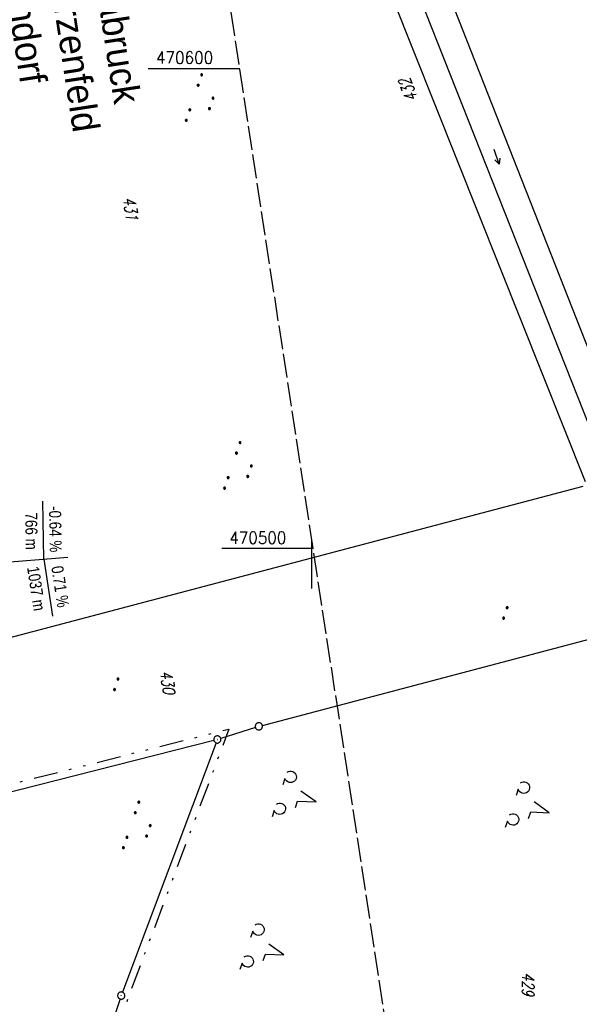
# Model space of a CAD drawing. Extents: x 510526 to 513920, y 467229 to 478797.
# Tile 59 of 256: x 511239 to 511356, y 470405 to 470610. Entities that reach past the tile are written whole.
import ezdxf

# ---------------------------------------------------------------- set-up
doc = ezdxf.new("R2010")
doc.units = 0
doc.header["$LTSCALE"] = 10
doc.header["$MEASUREMENT"] = 0
for name, pattern in [('LT00', [0]), ('LT09', [0.54, 0.2, -0.1, 0.02, -0.1, 0.02, -0.1]), ('LT14', [0.6, 0.5, -0.1])]:
    doc.linetypes.add(name, pattern=pattern)
doc.layers.get('0').update_dxf_attribs({"linetype": 'LT00'})
doc.layers.add('-BLATT_96-RAND', color=7, linetype='LT14', plot=False)
for name, color, linetype in [('-GRA-20O', 20, 'LT00'), ('DFK_AB_L', 21, 'LT00'), ('DFK_AB_P', 7, 'LT00'), ('DFK_FLUR_NR', 250, 'LT00'), ('DFK_GZPKT', 250, 'LT00'), ('DFK_KATASTER', 250, 'LT00'), ('DFK_NUTZUNG', 250, 'LT00'), ('GEMARKUNGSGRENZE', 3, 'LT09'), ('GRENZNAME', 250, 'Continuous'), ('V96_RASTER', 250, 'LT00')]:
    doc.layers.add(name, color=color, linetype=linetype)
doc.styles.add('Beschrift', font='ARIAL.TTF')
doc.styles.get("Standard").update_dxf_attribs({"font": 'romans.shx'})
doc.styles.add('UNIR-H', font='unir_h.shx', dxfattribs={"width": 0.8})

# ---------------------------------------------------------------- blocks, each defined once
blk = doc.blocks.new('SYMB7112')
at = {"color": 0, "linetype": 'ByBlock'}
for p, q in [((-0.13, 0.012919), (-0.13, -0.012919)), ((-0.125, -0.017105), (-0.125, 0.017105)), ((-0.12, 0.019164), (-0.12, -0.019164)), ((-0.115, -0.019796), (-0.115, 0.019796)), ((-0.11, 0.019164), (-0.11, -0.019164)), ((-0.105, -0.017105), (-0.105, 0.017105)), ((-0.1, 0.012919), (-0.1, -0.012919)), ((-0.095, -0.000126), (-0.095, 0.000146)), ((0.1, 0.012919), (0.1, -0.012919)), ((0.105, -0.017105), (0.105, 0.017105)), ((0.11, 0.019164), (0.11, -0.019164)), ((0.115, -0.019796), (0.115, 0.019796)), ((0.12, 0.019164), (0.12, -0.019164)), ((0.125, -0.017105), (0.125, 0.017105)), ((0.13, 0.012919), (0.13, -0.012919)), ((0.135, -0.000126), (0.135, 0.000146))]:
    blk.add_line(p, q, dxfattribs=at)
for points in [[(-0.095, 0), (-0.096981, 0.008678), (-0.10253, 0.015637), (-0.11055, 0.019499), (-0.11945, 0.019499), (-0.12747, 0.015637), (-0.133019, 0.008678), (-0.135, 0)], [(-0.135, 0), (-0.133019, -0.008678), (-0.12747, -0.015637), (-0.11945, -0.019499), (-0.11055, -0.019499), (-0.10253, -0.015637), (-0.096981, -0.008678), (-0.095, 0)], [(0.135, 0), (0.133019, 0.008678), (0.12747, 0.015637), (0.11945, 0.019499), (0.11055, 0.019499), (0.10253, 0.015637), (0.096981, 0.008678), (0.095, 0)], [(0.095, 0), (0.096981, -0.008678), (0.10253, -0.015637), (0.11055, -0.019499), (0.11945, -0.019499), (0.12747, -0.015637), (0.133019, -0.008678), (0.135, 0)]]:
    blk.add_lwpolyline(points, dxfattribs=at)
blk = doc.blocks.new('SYMB7240')
at = {"color": 0, "linetype": 'ByBlock'}
for p, q in [((0, 0), (-0.32, 0)), ((-0.11, 0.055), (0, 0)), ((0, 0), (-0.11, -0.055))]:
    blk.add_line(p, q, dxfattribs=at)
blk = doc.blocks.new('SYMB7201')
at = {"color": 0, "linetype": 'ByBlock'}
for p, q in [((0, 0.385), (-0.11, 0.015)), ((-0.255, -0.385), (-0.115, -0.385)), ((0.445, -0.385), (0.585, -0.385))]:
    blk.add_line(p, q, dxfattribs=at)
for points in [[(0.25, 0.015), (0.11, 0.015), (0, 0.385)], [(-0.393816, -0.383308), (-0.416239, -0.362945), (-0.432849, -0.337617), (-0.442589, -0.308936), (-0.444836, -0.27873), (-0.439449, -0.248923), (-0.426769, -0.221415), (-0.407606, -0.197958), (-0.38318, -0.180047), (-0.355047, -0.168823), (-0.325, -0.165), (-0.294953, -0.168823), (-0.26682, -0.180047), (-0.242394, -0.197959), (-0.223231, -0.221415), (-0.210551, -0.248923), (-0.205164, -0.27873), (-0.207411, -0.308936), (-0.21715, -0.337617), (-0.233761, -0.362945), (-0.256184, -0.383308)], [(0.306185, -0.383308), (0.283761, -0.362945), (0.267151, -0.337617), (0.257411, -0.308936), (0.255164, -0.27873), (0.260552, -0.248923), (0.273231, -0.221415), (0.292394, -0.197958), (0.31682, -0.180047), (0.344953, -0.168823), (0.375, -0.165), (0.405047, -0.168823), (0.43318, -0.180047), (0.457606, -0.197959), (0.476769, -0.221415), (0.489449, -0.248923), (0.494836, -0.27873), (0.492589, -0.308936), (0.48285, -0.337617), (0.466239, -0.362945), (0.443816, -0.383308)]]:
    blk.add_lwpolyline(points, dxfattribs=at)
blk = doc.blocks.new('SYMB7010')
at = {"color": 0, "linetype": 'ByBlock'}
for points in [[(-0.031408, 0.499213), (-0.093728, 0.49134), (-0.15457, 0.475719), (-0.212975, 0.452595), (-0.268021, 0.422333), (-0.31884, 0.385411), (-0.36463, 0.342411), (-0.40467, 0.29401), (-0.438329, 0.240973), (-0.465074, 0.184136), (-0.484486, 0.124395), (-0.496256, 0.062692), (-0.5002, 0)], [(-0.5002, 0), (-0.496256, -0.062692), (-0.484486, -0.124395), (-0.465075, -0.184136), (-0.438329, -0.240973), (-0.404671, -0.29401), (-0.36463, -0.342411), (-0.31884, -0.385411), (-0.268021, -0.422333), (-0.212975, -0.452595), (-0.154571, -0.475719), (-0.093728, -0.49134), (-0.031408, -0.499213), (0.031408, -0.499213)], [(0.5002, 0), (0.496256, 0.062692), (0.484485, 0.124395), (0.465074, 0.184136), (0.438329, 0.240973), (0.40467, 0.29401), (0.36463, 0.342411), (0.31884, 0.385411), (0.268021, 0.422333), (0.212975, 0.452595), (0.15457, 0.475719), (0.093728, 0.49134), (0.031408, 0.499213), (-0.031408, 0.499213)], [(0.031408, -0.499213), (0.093728, -0.491341), (0.15457, -0.475719), (0.212975, -0.452595), (0.268021, -0.422333), (0.31884, -0.385411), (0.36463, -0.342411), (0.404671, -0.294011), (0.438329, -0.240974), (0.465075, -0.184136), (0.484486, -0.124395), (0.496256, -0.062692), (0.500201, 0)]]:
    blk.add_lwpolyline(points, dxfattribs=at)
blk = doc.blocks.new('SYMB0003')
at = {"color": 0, "linetype": 'ByBlock'}
for p, q in [((-0.015712, 0), (0.010166, 0.012015)), ((0, -0.021257), (-0.015712, 0)), ((0.010166, 0.012015), (0, -0.021257))]:
    blk.add_line(p, q, dxfattribs=at)
for points in [[(-0.031395, 0.499013), (-0.093691, 0.491144), (-0.154509, 0.475528), (-0.21289, 0.452414), (-0.267913, 0.422164), (-0.318712, 0.385257), (-0.364484, 0.342274), (-0.404509, 0.293893), (-0.438154, 0.240877), (-0.464888, 0.184062), (-0.484292, 0.124345), (-0.496058, 0.062667), (-0.5, 0)], [(-0.5, 0), (-0.496058, -0.062667), (-0.484292, -0.124345), (-0.464888, -0.184062), (-0.438154, -0.240877), (-0.404509, -0.293893), (-0.364485, -0.342274), (-0.318712, -0.385257), (-0.267914, -0.422164), (-0.21289, -0.452414), (-0.154509, -0.475529), (-0.093691, -0.491144), (-0.031395, -0.499014), (0.031395, -0.499014)], [(0.5, 0), (0.496057, 0.062667), (0.484292, 0.124345), (0.464888, 0.184062), (0.438153, 0.240877), (0.404509, 0.293893), (0.364484, 0.342274), (0.318712, 0.385257), (0.267913, 0.422164), (0.21289, 0.452414), (0.154509, 0.475528), (0.093691, 0.491144), (0.031395, 0.499013), (-0.031395, 0.499013)], [(0.031395, -0.499014), (0.093691, -0.491144), (0.154509, -0.475529), (0.21289, -0.452414), (0.267914, -0.422164), (0.318712, -0.385257), (0.364485, -0.342274), (0.404509, -0.293893), (0.438154, -0.240877), (0.464889, -0.184062), (0.484292, -0.124345), (0.496058, -0.062667), (0.5, 0)]]:
    blk.add_lwpolyline(points, dxfattribs=at)
blk = doc.blocks.new('SYMB7111')
at = {"color": 0, "linetype": 'ByBlock'}
for p, q in [((-0.125, 0.172895), (-0.125, 0.207105)), ((-0.12, 0.209164), (-0.12, 0.170836)), ((-0.115, 0.170204), (-0.115, 0.209796)), ((-0.11, 0.209164), (-0.11, 0.170836)), ((-0.105, 0.172895), (-0.105, 0.207105)), ((0.105, 0.172895), (0.105, 0.207105)), ((0.11, 0.209164), (0.11, 0.170836)), ((0.115, 0.170204), (0.115, 0.209796)), ((0.12, 0.209164), (0.12, 0.170836)), ((0.125, 0.172895), (0.125, 0.207105)), ((-0.13, 0.202919), (-0.13, 0.177081)), ((-0.1, 0.202919), (-0.1, 0.177081)), ((-0.095, 0.189874), (-0.095, 0.190146)), ((0.1, 0.202919), (0.1, 0.177081)), ((0.13, 0.202919), (0.13, 0.177081)), ((0.135, 0.189874), (0.135, 0.190146)), ((-0.515, -0.177081), (-0.515, -0.202919)), ((-0.51, -0.207105), (-0.51, -0.172895)), ((-0.505, -0.170836), (-0.505, -0.209164)), ((-0.5, -0.209796), (-0.5, -0.170204)), ((-0.495, -0.170836), (-0.495, -0.209164)), ((-0.49, -0.207105), (-0.49, -0.172895)), ((-0.485, -0.177081), (-0.485, -0.202919)), ((-0.48, -0.190126), (-0.48, -0.189854)), ((-0.285, -0.177081), (-0.285, -0.202919)), ((-0.28, -0.207105), (-0.28, -0.172895)), ((-0.275, -0.170836), (-0.275, -0.209164)), ((-0.27, -0.209796), (-0.27, -0.170204)), ((-0.265, -0.170836), (-0.265, -0.209164)), ((-0.26, -0.207105), (-0.26, -0.172895)), ((-0.255, -0.177081), (-0.255, -0.202919)), ((-0.25, -0.190126), (-0.25, -0.189854)), ((0.255, -0.177081), (0.255, -0.202919)), ((0.26, -0.207105), (0.26, -0.172895)), ((0.265, -0.170836), (0.265, -0.209164)), ((0.27, -0.209796), (0.27, -0.170204)), ((0.275, -0.170836), (0.275, -0.209164)), ((0.28, -0.207105), (0.28, -0.172895)), ((0.285, -0.177081), (0.285, -0.202919)), ((0.29, -0.190126), (0.29, -0.189854)), ((0.485, -0.177081), (0.485, -0.202919)), ((0.49, -0.207105), (0.49, -0.172895)), ((0.495, -0.170836), (0.495, -0.209164)), ((0.5, -0.209796), (0.5, -0.170204)), ((0.505, -0.170836), (0.505, -0.209164)), ((0.51, -0.207105), (0.51, -0.172895)), ((0.515, -0.177081), (0.515, -0.202919)), ((0.52, -0.190126), (0.52, -0.189854))]:
    blk.add_line(p, q, dxfattribs=at)
for points in [[(-0.095, 0.19), (-0.096981, 0.198678), (-0.10253, 0.205637), (-0.11055, 0.209499), (-0.11945, 0.209499), (-0.12747, 0.205637), (-0.133019, 0.198678), (-0.135, 0.19), (-0.133019, 0.181322), (-0.12747, 0.174363), (-0.11945, 0.170501), (-0.11055, 0.170501), (-0.10253, 0.174363), (-0.096981, 0.181322), (-0.095, 0.19)], [(0.135, 0.19), (0.133019, 0.198678), (0.12747, 0.205637), (0.11945, 0.209499), (0.11055, 0.209499), (0.10253, 0.205637), (0.096981, 0.198678), (0.095, 0.19), (0.096981, 0.181322), (0.10253, 0.174363), (0.11055, 0.170501), (0.11945, 0.170501), (0.12747, 0.174363), (0.133019, 0.181322), (0.135, 0.19)], [(-0.48, -0.19), (-0.481981, -0.181322), (-0.48753, -0.174363), (-0.49555, -0.170501), (-0.50445, -0.170501), (-0.51247, -0.174363), (-0.518019, -0.181322), (-0.52, -0.19), (-0.518019, -0.198678), (-0.51247, -0.205637), (-0.50445, -0.209499), (-0.49555, -0.209499), (-0.48753, -0.205637), (-0.481981, -0.198678), (-0.48, -0.19)], [(-0.25, -0.19), (-0.251981, -0.181322), (-0.25753, -0.174363), (-0.26555, -0.170501), (-0.27445, -0.170501), (-0.28247, -0.174363), (-0.288019, -0.181322), (-0.29, -0.19), (-0.288019, -0.198678), (-0.28247, -0.205637), (-0.27445, -0.209499), (-0.26555, -0.209499), (-0.25753, -0.205637), (-0.251981, -0.198678), (-0.25, -0.19)], [(0.29, -0.19), (0.288019, -0.181322), (0.28247, -0.174363), (0.27445, -0.170501), (0.26555, -0.170501), (0.25753, -0.174363), (0.251981, -0.181322), (0.25, -0.19), (0.251981, -0.198678), (0.25753, -0.205637), (0.26555, -0.209499), (0.27445, -0.209499), (0.28247, -0.205637), (0.288019, -0.198678), (0.29, -0.19)], [(0.52, -0.19), (0.518019, -0.181322), (0.51247, -0.174363), (0.50445, -0.170501), (0.49555, -0.170501), (0.48753, -0.174363), (0.481981, -0.181322), (0.48, -0.19), (0.481981, -0.198678), (0.48753, -0.205637), (0.49555, -0.209499), (0.50445, -0.209499), (0.51247, -0.205637), (0.518019, -0.198678), (0.52, -0.19)]]:
    blk.add_lwpolyline(points, dxfattribs=at)

msp = doc.modelspace()

# ---------------------------------------------------------------- linework, layer by layer
at = {"layer": '-BLATT_96-RAND', "elevation": 359.87}
msp.add_lwpolyline([(510925.48, 471051.66), (511037.44, 470320.17), (511321.13, 470363.6), (511209.17, 471095.08), (510925.48, 471051.66)], dxfattribs=at)
at = {"layer": '-GRA-20O'}
for p, q in [((511244.17, 470497.81), (511243.97, 470509.83)), ((511211.08, 470495.15), (511249.16, 470498.21)), ((511244.17, 470497.81), (511245.98, 470485.92))]:
    msp.add_line(p, q, dxfattribs=at)
at = {"layer": 'DFK_AB_L'}
for p, q in [((511218.45, 470444.59), (511279.56, 470460.05)), ((511280.03, 470459.53), (511260.53, 470407.58)), ((511260.03, 470406.17), (511257.67, 470399.13))]:
    msp.add_line(p, q, dxfattribs=at)
at = {"layer": 'DFK_KATASTER'}
for p, q in [((511356.93, 470513.87), (511279.8, 470707.63)), ((511364.87, 470507.47), (511305.76, 470657.1)), ((511311.52, 470658.54), (511361.42, 470531.61)), ((511206.97, 470473.49), (511356.49, 470512.98)), ((511289.66, 470463.15), (511366.69, 470483.49)), ((511288.22, 470462.73), (511281.01, 470460.46))]:
    msp.add_line(p, q, dxfattribs=at)
at = {"layer": 'GEMARKUNGSGRENZE', "ltscale": 2.5, "flags": 128}
msp.add_lwpolyline([(511338.82, 472915.91), (511340.72, 472885.88), (511337.39, 472885.57), (511309.65, 472881.53), (511259.85, 472877.77), (511252.99, 472872.45), (511243.28, 472879.23), (511234.25, 472878.22), (511233.26, 472867.44), (511216.03, 472862.71), (511207.8, 472857.96), (511191.39, 472853.61), (511190.75, 472855.64), (511140.81, 472836.03), (511125.01, 472817.8), (511083.65, 472766.59), (511031.93, 472691.27), (510996.41, 472627.33), (510946.88, 472521.12), (510931.14, 472471.16), (510904.27, 472356.96), (510903.97, 472355.51), (510901.21, 472342.3), (510941.59, 472335.04), (510971, 472327.67), (510993.45, 472322.39), (511002.82, 472295.22), (510981.46, 472288.09), (510979.08, 472252.27), (510975.29, 472194.98), (510973.33, 472186.4), (510968.72, 472165.9), (510952.99, 472136.27), (510921.26, 472097.63), (510905.04, 472075.84), (510893.26, 472050.56), (510892, 472047.86), (510887.62, 472022.35), (510889.46, 471975.29), (510899.31, 471911.87), (510912.91, 471849.01), (510930.53, 471767.72), (510947.5, 471695.56), (510972.15, 471610.02), (510987.56, 471561.13), (510988.88, 471556.96), (510998.36, 471526.88), (511023.64, 471445.76), (511025.92, 471438.31), (511028.87, 471429.14), (511055.24, 471334.96), (511075.56, 471262.69), (511076.64, 471258.87), (511081.08, 471243.06), (511102.94, 471153.98), (511126.45, 471060.17), (511143.98, 470974.85), (511146.57, 470959.09), (511159.17, 470882.63), (511171.61, 470798.75), (511182.45, 470711.37), (511193.01, 470699.76), (511193.73, 470690.19), (511187.83, 470675.55), (511194.98, 470614.95), (511207.15, 470475.09), (511207.63, 470473.85), (511218.63, 470446.19), (511282.7, 470462.39), (511261.68, 470406.38), (511258.84, 470397.92), (511238.14, 470342.75), (511229.34, 470301.99), (511223.45, 470293.89), (511221.46, 470291.06), (511213.87, 470286.72), (511168.7, 470265.71), (511166.27, 470263.99)], dxfattribs=at)
at = {"layer": 'V96_RASTER'}
for p, q in [((511265.91, 470600, 359.87), (511284.95, 470600, 359.87)), ((511300, 470491.68, 359.87), (511300, 470501.68, 359.87)), ((511300.26, 470500, 359.87), (511281.22, 470500, 359.87))]:
    msp.add_line(p, q, dxfattribs=at)

# ---------------------------------------------------------------- block references
at = {"layer": 'DFK_AB_P', "xscale": 1.499999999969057, "yscale": 1.5, "zscale": 1.5, "rotation": 251.2881100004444}
for p in [(511280.29, 470460.23), (511260.27, 470406.88)]:
    msp.add_blockref('SYMB0003', p, dxfattribs=at)
at = {"layer": 'DFK_GZPKT', "xscale": 1.499999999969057, "yscale": 1.5, "zscale": 1.5, "rotation": 251.2881100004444}
msp.add_blockref('SYMB7010', (511288.93, 470462.96), dxfattribs=at)
at = {"layer": 'DFK_NUTZUNG', "yscale": 10, "zscale": 10}
for name, p, xscale, rotation in [('SYMB7111', (511277.22, 470593.32), 10, 251.28826), ('SYMB7240', (511338.97, 470580.07), 10, 289.09332), ('SYMB7111', (511285.2, 470516.71), 9.999999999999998, 251.28826), ('SYMB7112', (511340.28, 470486.59), 10, 251.28826), ('SYMB7112', (511259.24, 470471.71), 10, 251.28826), ('SYMB7201', (511297.2, 470448.44), 10, 251.28826), ('SYMB7201', (511345.78, 470446.21), 10, 251.28826), ('SYMB7111', (511264.13, 470441.81), 10, 251.28826), ('SYMB7201', (511290.5, 470416.63), 10, 251.28826)]:
    msp.add_blockref(name, p, dxfattribs=dict(at, xscale=xscale, rotation=rotation))

# ---------------------------------------------------------------- texts
at = {"layer": '-GRA-20O', "style": 'Beschrift', "width": 0.8}
for s, rotation, p in [('  -0.64 %', 270.9514, (511245.21, 470510.37)), (' 766 m', 270.9514, (511240.25, 470508.26)), ('  0.71 %', 278.6472, (511245.45, 470497.71)), (' 1037 m', 278.6472, (511240.53, 470496.85))]:
    msp.add_text(s, height=2.5, rotation=rotation, dxfattribs=at).set_placement(p)
at = {"layer": 'DFK_FLUR_NR', "oblique": 13.754, "width": 0.75}
for s, rotation, p in [('432', -249.4435, (511322.05, 470593.68)), ('431', 278.7021, (511260.63, 470573.03)), ('430', 278.7021, (511268.33, 470474.37)), ('429', 269.6589, (511343.8, 470411.69))]:
    msp.add_text(s, height=2.5, rotation=rotation, dxfattribs=at).set_placement(p)
at = {"layer": 'GRENZNAME', "insert": (511251.75, 470675.5, 359.87), "char_height": 5.6, "width": 96.7422, "attachment_point": 1, "rotation": 278.7021, "style": 'UNIR-H'}
msp.add_mtext('{\\W1;Gemarkung: Pretzabruck\\PGemeinde: Schwarzenfeld\\PLandkreis: Schwandorf}', dxfattribs=at)
at = {"layer": 'V96_RASTER'}
for s, width, p in [(' 470600', 0.928, (511265.91, 470601, 359.87)), (' 470500', 0.921, (511281.22, 470501, 359.87))]:
    msp.add_text(s, height=2.5, rotation=359.9993, dxfattribs=dict(at, width=width)).set_placement(p)

doc.saveas('drawing.dxf')
